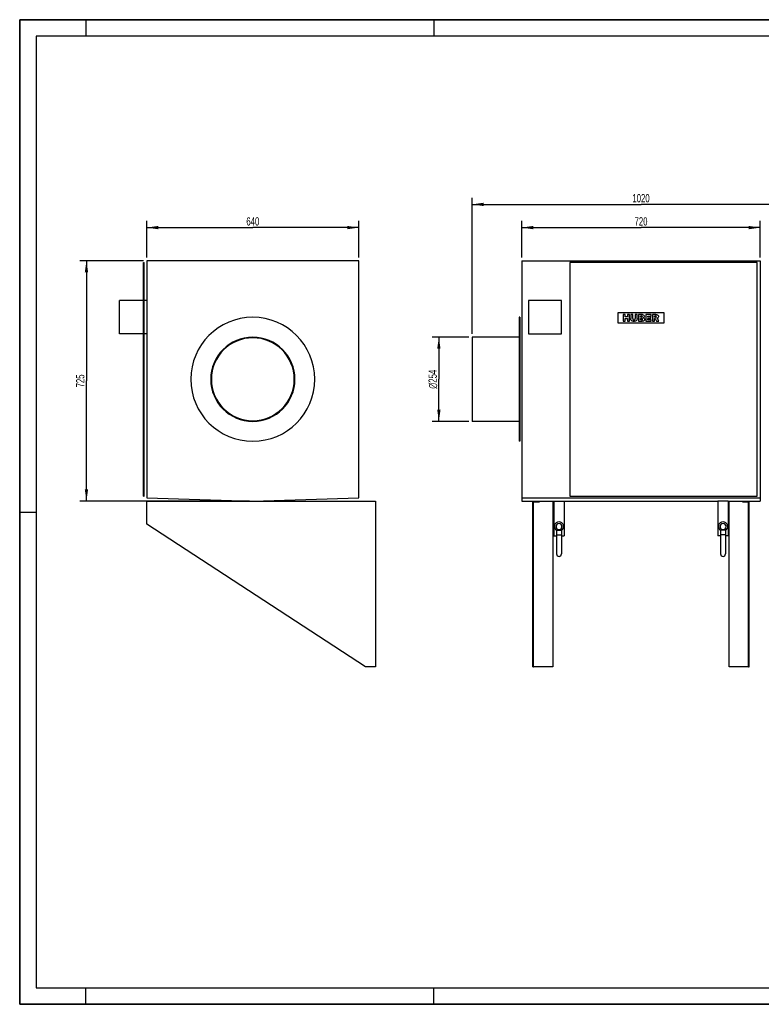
# Model space of a CAD drawing. Header units: millimetres. Extents: x 0 to 4200, y 0 to 2970.
# Tile 1 of 2: x 0 to 2238, y 0 to 2970. Entities that reach past the tile are written whole.
import ezdxf

# ---------------------------------------------------------------- set-up
doc = ezdxf.new("R2010")
doc.units = ezdxf.units.MM
doc.header["$LTSCALE"] = 231
doc.layers.get('0').update_dxf_attribs({"linetype": 'CONTINUOUS'})
for name, color, linetype in [('_2D-BEM', 7, 'CONTINUOUS'), ('_ACHSEN', 7, 'CONTINUOUS'), ('_KURVEN', 7, 'CONTINUOUS')]:
    doc.layers.add(name, color=color, linetype=linetype)
doc.styles.get("Standard").update_dxf_attribs({"font": 'txt', "width": 0.7})
doc.styles.add('TEXTSTYLE_4', font='gdt', dxfattribs={"width": 0.7})
doc.dimstyles.new('DIMSTYLE_1', dxfattribs={"dimtxt": 25, "dimasz": 35, "dimexe": 2, "dimexo": 1, "dimtad": 1, "dimdec": 1, "dimtxsty": 'Standard', "dimblk": '_FILLED', "dimblk1": '_FILLED', "dimblk2": '_FILLED', "dimcen": 0.09, "dimadec": 1, "dimazin": 2, "dimtp": 0.5, "dimtm": 0.5, "dimtfac": 1, "dimtdec": 1, "dimtofl": 0, "dimtmove": 0, "dimatfit": 3, "dimldrblk": '_FILLED', "dimfxl": 1, "dimtolj": 1, "dimarcsym": 0})
doc.dimstyles.new('DIMSTYLE_2', dxfattribs={"dimtxt": 25, "dimasz": 35, "dimexe": 2, "dimexo": 1, "dimtad": 1, "dimdec": 1, "dimtxsty": 'Standard', "dimblk": '_FILLED', "dimblk1": '_FILLED', "dimblk2": '_FILLED', "dimcen": 0.09, "dimadec": 1, "dimazin": 2, "dimtp": 1.2, "dimtm": 1.2, "dimtfac": 1, "dimtdec": 1, "dimtofl": 0, "dimtmove": 0, "dimatfit": 3, "dimldrblk": '_FILLED', "dimfxl": 1, "dimtolj": 1, "dimarcsym": 0})
doc.dimstyles.new('DIMSTYLE_3', dxfattribs={"dimtxt": 25, "dimasz": 35, "dimexe": 2, "dimexo": 1, "dimtad": 1, "dimdec": 1, "dimtxsty": 'Standard', "dimblk": '_FILLED', "dimblk1": '_FILLED', "dimblk2": '_FILLED', "dimcen": 0.09, "dimadec": 1, "dimazin": 2, "dimtp": 0.8, "dimtm": 0.8, "dimtfac": 1, "dimtdec": 1, "dimtofl": 0, "dimtmove": 0, "dimatfit": 3, "dimldrblk": '_FILLED', "dimfxl": 1, "dimtolj": 1, "dimarcsym": 0})

# ---------------------------------------------------------------- blocks, each defined once
blk = doc.blocks.new('_FILLED')
at = {"color": 0, "linetype": 'ByBlock'}
blk.add_solid([(0, 0), (-1, 0.143), (-1, -0.143)], dxfattribs=at)
blk = doc.blocks.new('*D1')
at = {"layer": '_2D-BEM', "color": 2, "linetype": 'Continuous', "transparency": 16777216}
for p, q in [((1355, 2012.4), (1245, 2012.4)), ((1265, 2012.4), (1265, 1885.4)), ((1265, 1758.4), (1265, 1885.4)), ((1355, 1758.4), (1245, 1758.4))]:
    blk.add_line(p, q, dxfattribs=at)
at = {"layer": '_2D-BEM', "color": 2, "linetype": 'Continuous', "transparency": 16777216, "xscale": 35, "yscale": 35, "zscale": 35}
for p, rotation in [((1265, 2012.4), 90), ((1265, 1758.4), 270)]:
    blk.add_blockref('_FILLED', p, dxfattribs=dict(at, rotation=rotation))
at = {"layer": '_2D-BEM', "color": 2, "linetype": 'Continuous', "transparency": 16777216, "insert": (1233.8, 1885.4), "char_height": 25, "width": 135.714, "attachment_point": 2, "rotation": 90, "line_spacing_factor": 0.9, "style": 'TEXTSTYLE_4'}
blk.add_mtext('{\\fgdt;n}\\ftxt;254', dxfattribs=at)
blk = doc.blocks.new('*D3')
at = {"layer": '_2D-BEM', "color": 2, "linetype": 'Continuous', "transparency": 16777216}
for p, q in [((1365, 2022.4), (1365, 2432.9)), ((1365, 2412.9), (1875, 2412.9)), ((2385, 2412.9), (1875, 2412.9)), ((2385, 2022.4), (2385, 2432.9))]:
    blk.add_line(p, q, dxfattribs=at)
at = {"layer": '_2D-BEM', "color": 2, "linetype": 'Continuous', "transparency": 16777216, "xscale": 35, "yscale": 35, "zscale": 35, "rotation": 180}
blk.add_blockref('_FILLED', (1365, 2412.9), dxfattribs=at)
at = {"layer": '_2D-BEM', "color": 2, "linetype": 'Continuous', "transparency": 16777216, "xscale": 35, "yscale": 35, "zscale": 35}
blk.add_blockref('_FILLED', (2385, 2412.9), dxfattribs=at)
at = {"layer": '_2D-BEM', "color": 2, "linetype": 'Continuous', "transparency": 16777216, "insert": (1875, 2444.1), "char_height": 25, "width": 109.821, "attachment_point": 2, "line_spacing_factor": 0.9}
blk.add_mtext('1020', dxfattribs=at)
blk = doc.blocks.new('*D4')
at = {"layer": '_2D-BEM', "color": 2, "linetype": 'Continuous', "transparency": 16777216}
for p, q in [((1515, 2252.9), (1515, 2362.9)), ((2235, 2252.9), (2235, 2362.9)), ((1515, 2342.9), (1875, 2342.9)), ((2235, 2342.9), (1875, 2342.9))]:
    blk.add_line(p, q, dxfattribs=at)
at = {"layer": '_2D-BEM', "color": 2, "linetype": 'Continuous', "transparency": 16777216, "xscale": 35, "yscale": 35, "zscale": 35, "rotation": 180}
blk.add_blockref('_FILLED', (1515, 2342.9), dxfattribs=at)
at = {"layer": '_2D-BEM', "color": 2, "linetype": 'Continuous', "transparency": 16777216, "xscale": 35, "yscale": 35, "zscale": 35}
blk.add_blockref('_FILLED', (2235, 2342.9), dxfattribs=at)
at = {"layer": '_2D-BEM', "color": 2, "linetype": 'Continuous', "transparency": 16777216, "insert": (1875, 2374.1), "char_height": 25, "width": 88.393, "attachment_point": 2, "line_spacing_factor": 0.9}
blk.add_mtext('720', dxfattribs=at)
blk = doc.blocks.new('*D5')
at = {"layer": '_2D-BEM', "color": 2, "linetype": 'Continuous', "transparency": 16777216}
for p, q in [((383.5, 2252.9), (383.5, 2362.9)), ((1023.5, 2252.9), (1023.5, 2362.9)), ((383.5, 2342.9), (703.5, 2342.9)), ((1023.5, 2342.9), (703.5, 2342.9))]:
    blk.add_line(p, q, dxfattribs=at)
at = {"layer": '_2D-BEM', "color": 2, "linetype": 'Continuous', "transparency": 16777216, "xscale": 35, "yscale": 35, "zscale": 35, "rotation": 180}
blk.add_blockref('_FILLED', (383.5, 2342.9), dxfattribs=at)
at = {"layer": '_2D-BEM', "color": 2, "linetype": 'Continuous', "transparency": 16777216, "xscale": 35, "yscale": 35, "zscale": 35}
blk.add_blockref('_FILLED', (1023.5, 2342.9), dxfattribs=at)
at = {"layer": '_2D-BEM', "color": 2, "linetype": 'Continuous', "transparency": 16777216, "insert": (703.5, 2374.1), "char_height": 25, "width": 88.393, "attachment_point": 2, "line_spacing_factor": 0.9}
blk.add_mtext('640', dxfattribs=at)
blk = doc.blocks.new('*D6')
at = {"layer": '_2D-BEM', "color": 2, "linetype": 'Continuous', "transparency": 16777216}
for p, q in [((373.5, 2242.9), (181.5, 2242.9)), ((201.5, 2242.9), (201.5, 1880.4)), ((201.5, 1517.9), (201.5, 1880.4)), ((693.5, 1517.9), (181.5, 1517.9))]:
    blk.add_line(p, q, dxfattribs=at)
at = {"layer": '_2D-BEM', "color": 2, "linetype": 'Continuous', "transparency": 16777216, "xscale": 35, "yscale": 35, "zscale": 35}
for p, rotation in [((201.5, 2242.9), 90), ((201.5, 1517.9), 270)]:
    blk.add_blockref('_FILLED', p, dxfattribs=dict(at, rotation=rotation))
at = {"layer": '_2D-BEM', "color": 2, "linetype": 'Continuous', "transparency": 16777216, "insert": (170.3, 1880.4), "char_height": 25, "width": 85.714, "attachment_point": 2, "rotation": 90, "line_spacing_factor": 0.9}
blk.add_mtext('725', dxfattribs=at)

msp = doc.modelspace()

# ---------------------------------------------------------------- linework, layer by layer
at = {"color": 7, "linetype": 'Continuous'}
for p, q in [((0, 2970), (4200, 2970)), ((0, 0), (0, 2970)), ((373.5, 2237.9), (375.5, 2237.9)), ((373.5, 1532.9), (373.5, 2237.9)), ((375.5, 1532.9), (375.5, 2237.9)), ((2225.03, 2237.9), (1660.03, 2237.9)), ((1660.03, 2237.9), (1660.03, 1532.9)), ((2225.03, 1532.9), (2225.03, 2237.9)), ((301.5, 2022.9), (301.5, 2122.9)), ((373.5, 2122.9), (301.5, 2122.9)), ((383.5, 2122.9), (375.5, 2122.9)), ((1635.03, 2122.9), (1535.03, 2122.9)), ((1535.03, 2122.9), (1535.03, 2022.9)), ((1635.03, 2022.9), (1635.03, 2122.9)), ((373.5, 2022.9), (301.5, 2022.9)), ((383.5, 2022.9), (375.5, 2022.9)), ((1535.03, 2022.9), (1635.03, 2022.9)), ((373.5, 1532.9), (375.5, 1532.9)), ((383.5, 1447.9), (383.5, 1517.9)), ((383.5, 1517.9), (703.5, 1517.9)), ((703.5, 1517.9), (1073.5, 1517.9)), ((1073.5, 1517.9), (1073.5, 1017.9)), ((1549.03, 1447.9), (1549.03, 1517.9)), ((1549.03, 1517.9), (1569.03, 1517.9)), ((1551.03, 1447.9), (1551.03, 1515.9)), ((1551.03, 1515.9), (1569.03, 1515.9)), ((1569.03, 1517.9), (1569.03, 1515.9)), ((1609.03, 1517.9), (1609.03, 1017.9)), ((1660.03, 1532.9), (2225.03, 1532.9)), ((2141.03, 1017.9), (2141.03, 1517.9)), ((2181.03, 1517.9), (2181.03, 1515.9)), ((2181.03, 1517.9), (2201.03, 1517.9)), ((2181.03, 1515.9), (2199.03, 1515.9)), ((2199.03, 1447.9), (2199.03, 1515.9)), ((2201.03, 1447.9), (2201.03, 1517.9)), ((1043.5, 1017.9), (383.5, 1447.9)), ((1549.03, 1017.9), (1549.03, 1447.9)), ((1549.03, 1447.9), (1551.03, 1447.9)), ((1551.03, 1017.9), (1551.03, 1447.9)), ((1620.03, 1430.45), (1620.03, 1415.9)), ((1620.03, 1430.45), (1635.03, 1430.45)), ((1635.03, 1430.45), (1635.03, 1415.9)), ((2115.03, 1430.45), (2115.03, 1415.9)), ((2130.03, 1430.45), (2115.03, 1430.45)), ((2130.03, 1430.45), (2130.03, 1415.9)), ((2199.03, 1017.9), (2199.03, 1447.9)), ((2199.03, 1447.9), (2201.03, 1447.9)), ((2201.03, 1017.9), (2201.03, 1447.9)), ((1620.03, 1415.9), (1620.03, 1358.4)), ((1620.03, 1415.9), (1635.03, 1415.9)), ((1635.03, 1415.9), (1635.03, 1358.4)), ((2115.03, 1415.9), (2115.03, 1358.4)), ((2130.03, 1415.9), (2115.03, 1415.9)), ((2130.03, 1415.9), (2130.03, 1358.4)), ((1073.5, 1017.9), (1043.5, 1017.9)), ((1549.03, 1017.9), (1551.03, 1017.9)), ((1609.03, 1017.9), (1551.03, 1017.9)), ((2199.03, 1017.9), (2141.03, 1017.9)), ((2199.03, 1017.9), (2201.03, 1017.9)), ((0, 0), (4200, 0))]:
    msp.add_line(p, q, dxfattribs=at)
at = {"color": 3, "linetype": 'Continuous'}
for p, q in [((0, 2970), (0, 0)), ((4200, 2970), (0, 2970)), ((200, 2970), (200, 2920)), ((1250, 2970), (1250, 2920)), ((0, 1485), (50, 1485)), ((200, 0), (200, 50)), ((1250, 0), (1250, 50)), ((4200, 0), (0, 0))]:
    msp.add_line(p, q, dxfattribs=at)
at = {"color": 5, "linetype": 'Continuous'}
for p, q in [((50, 2920), (50, 50)), ((4150, 2920), (50, 2920)), ((50, 50), (4150, 50))]:
    msp.add_line(p, q, dxfattribs=at)
at = {"color": 7, "linetype": 'Continuous'}
for centre in [(1627.53, 1358.4), (2122.53, 1358.4)]:
    msp.add_arc(centre, 7.5, 180, 360, dxfattribs=at)
at = {"layer": '_ACHSEN', "color": 7, "linetype": 'Continuous'}
for p, q in [((1023.5, 2242.9), (383.5, 2242.9)), ((383.5, 2242.9), (383.5, 1527.9)), ((1023.5, 1527.9), (1023.5, 2242.9)), ((1515.03, 2242.9), (1515.03, 1527.9)), ((1515.03, 2242.9), (2235.03, 2242.9)), ((2235.03, 2242.9), (2235.03, 1527.9)), ((1507.03, 2072.4), (1507.03, 2012.4)), ((1509.03, 2072.4), (1507.03, 2072.4)), ((1509.03, 2072.4), (1509.03, 2010.4)), ((1365.03, 2012.4), (1365.03, 2010.4)), ((1507.03, 2012.4), (1365.03, 2012.4)), ((1365.03, 2010.4), (1365.03, 1760.4)), ((1507.03, 2012.4), (1507.03, 1758.4)), ((1509.03, 2010.4), (1509.03, 1760.4)), ((1365.03, 1760.4), (1365.03, 1758.4)), ((1507.03, 1758.4), (1365.03, 1758.4)), ((1507.03, 1758.4), (1507.03, 1698.4)), ((1509.03, 1760.4), (1509.03, 1698.4)), ((1509.03, 1698.4), (1507.03, 1698.4)), ((383.5, 1527.9), (703.5, 1517.9)), ((703.5, 1517.9), (1023.5, 1527.9)), ((1515.03, 1527.9), (1515.03, 1517.9)), ((1515.03, 1527.9), (2235.03, 1527.9)), ((1515.03, 1517.9), (1549.03, 1517.9)), ((1569.03, 1517.9), (1611.78, 1517.9)), ((1611.78, 1517.9), (1611.78, 1412.9)), ((1611.78, 1517.9), (1643.28, 1517.9)), ((1643.28, 1517.9), (2106.78, 1517.9)), ((1643.28, 1517.9), (1643.28, 1412.9)), ((2106.78, 1517.9), (2106.78, 1412.9)), ((2138.28, 1517.9), (2106.78, 1517.9)), ((2138.28, 1517.9), (2181.03, 1517.9)), ((2138.28, 1517.9), (2138.28, 1412.9)), ((2201.03, 1517.9), (2235.03, 1517.9)), ((2235.03, 1527.9), (2235.03, 1517.9)), ((1611.78, 1412.9), (1620.03, 1412.9)), ((1635.03, 1412.9), (1643.28, 1412.9)), ((2115.03, 1412.9), (2106.78, 1412.9)), ((2138.28, 1412.9), (2130.03, 1412.9))]:
    msp.add_line(p, q, dxfattribs=at)
for centre, radius, start, end in [((703.5, 1885.4), 187, 90, 270), ((703.5, 1885.4), 187, 270, 90), ((703.5, 1885.4), 127, 90, 270), ((703.5, 1885.4), 125, 90, 270), ((703.5, 1885.4), 127, 270, 90), ((703.5, 1885.4), 125, 270, 90), ((1627.53, 1440.9), 14, 90, 237.59688), ((1627.53, 1440.9), 9, 90, 270), ((1627.53, 1440.9), 14, 302.40312, 90), ((1627.53, 1440.9), 9, 270, 90), ((2122.53, 1440.9), 14, 90, 237.60749), ((2122.53, 1440.9), 9, 90, 270), ((2122.53, 1440.9), 14, 302.39251, 90), ((2122.53, 1440.9), 9, 270, 90)]:
    msp.add_arc(centre, radius, start, end, dxfattribs=at)
at = {"layer": '_KURVEN', "color": 4, "linetype": 'Continuous'}
for p, q in [((1805.03, 2085.4), (1805.03, 2055.4)), ((1945.03, 2085.4), (1805.03, 2085.4)), ((1820.94, 2080.4), (1820.94, 2060.4)), ((1827.12, 2080.4), (1820.94, 2080.4)), ((1827.12, 2073.4), (1827.12, 2080.4)), ((1840.08, 2080.4), (1833.87, 2080.4)), ((1833.87, 2080.4), (1833.87, 2073.4)), ((1840.08, 2060.4), (1840.08, 2080.4)), ((1850.37, 2080.4), (1844.2, 2080.4)), ((1844.2, 2080.4), (1844.2, 2068.47)), ((1850.37, 2068.19), (1850.37, 2080.4)), ((1857.2, 2080.4), (1857.2, 2068.19)), ((1863.37, 2080.4), (1857.2, 2080.4)), ((1863.37, 2068.47), (1863.37, 2080.4)), ((1867.48, 2080.4), (1867.48, 2060.4)), ((1879.04, 2080.4), (1867.48, 2080.4)), ((1889.18, 2080.4), (1889.18, 2060.4)), ((1905.74, 2080.4), (1889.18, 2080.4)), ((1905.74, 2076.13), (1905.74, 2080.4)), ((1919.75, 2080.4), (1909.45, 2080.4)), ((1909.45, 2080.4), (1909.45, 2060.4)), ((1945.03, 2055.4), (1945.03, 2085.4)), ((1805.03, 2055.4), (1945.03, 2055.4)), ((1820.94, 2060.4), (1827.12, 2060.4)), ((1833.87, 2073.4), (1827.12, 2073.4)), ((1827.12, 2060.4), (1827.12, 2068.49)), ((1827.12, 2068.49), (1833.87, 2068.49)), ((1833.87, 2068.49), (1833.87, 2060.4)), ((1833.87, 2060.4), (1840.08, 2060.4)), ((1867.48, 2060.4), (1878.14, 2060.4)), ((1873.71, 2072.55), (1873.71, 2076.35)), ((1873.71, 2076.35), (1876.44, 2076.35)), ((1876.4, 2072.55), (1873.71, 2072.55)), ((1873.71, 2064.7), (1873.71, 2068.75)), ((1873.71, 2068.75), (1876.85, 2068.75)), ((1876.86, 2064.7), (1873.71, 2064.7)), ((1889.18, 2060.4), (1906.04, 2060.4)), ((1895.37, 2072.95), (1895.37, 2076.13)), ((1895.37, 2076.13), (1905.74, 2076.13)), ((1904.99, 2072.95), (1895.37, 2072.95)), ((1895.37, 2064.93), (1895.37, 2068.87)), ((1895.37, 2068.87), (1904.99, 2068.87)), ((1906.04, 2064.93), (1895.37, 2064.93)), ((1904.99, 2068.87), (1904.99, 2072.95)), ((1906.04, 2060.4), (1906.04, 2064.93)), ((1909.45, 2060.4), (1915.66, 2060.4)), ((1915.66, 2072.29), (1915.66, 2076.36)), ((1915.66, 2076.36), (1918.38, 2076.36)), ((1918.27, 2072.29), (1915.66, 2072.29)), ((1915.66, 2060.4), (1915.66, 2068.52)), ((1915.66, 2068.52), (1916.21, 2068.52)), ((1918.84, 2066.51), (1922.14, 2060.4)), ((1922.14, 2060.4), (1929.13, 2060.4)), ((1929.13, 2060.4), (1926.13, 2066.18))]:
    msp.add_line(p, q, dxfattribs=at)
for points in [[(1879.04, 2080.4), (1880.97, 2080.4), (1882.44, 2079.92), (1883.48, 2078.97)], [(1919.75, 2080.4), (1921.66, 2080.4), (1923.12, 2080.23), (1924.13, 2079.91)], [(1924.13, 2079.91), (1925.14, 2079.58), (1925.95, 2078.97), (1926.57, 2078.08)], [(1844.77, 2065.09), (1844.39, 2066.37), (1844.2, 2067.49), (1844.2, 2068.47)], [(1846.09, 2062.79), (1845.44, 2063.54), (1845.01, 2064.3), (1844.77, 2065.09)], [(1848.21, 2061.06), (1847.43, 2061.48), (1846.73, 2062.05), (1846.09, 2062.79)], [(1851.09, 2060.26), (1849.95, 2060.4), (1848.98, 2060.66), (1848.21, 2061.06)], [(1850.37, 2068.19), (1850.37, 2067.1), (1850.67, 2066.25), (1851.27, 2065.64)], [(1854.28, 2060.06), (1853.3, 2060.06), (1852.24, 2060.13), (1851.09, 2060.26)], [(1851.27, 2065.64), (1851.87, 2065.02), (1852.71, 2064.72), (1853.79, 2064.72)], [(1853.79, 2064.72), (1854.86, 2064.72), (1855.69, 2065.02), (1856.29, 2065.62)], [(1858.6, 2060.72), (1857.41, 2060.29), (1855.96, 2060.06), (1854.28, 2060.06)], [(1856.29, 2065.62), (1856.89, 2066.22), (1857.2, 2067.08), (1857.2, 2068.19)], [(1861.08, 2062.38), (1860.29, 2061.58), (1859.47, 2061.04), (1858.6, 2060.72)], [(1862.81, 2065.13), (1862.44, 2064.08), (1861.87, 2063.17), (1861.08, 2062.38)], [(1863.37, 2068.47), (1863.37, 2067.29), (1863.18, 2066.18), (1862.81, 2065.13)], [(1876.4, 2072.55), (1877.35, 2072.55), (1878.02, 2072.72), (1878.4, 2073.04)], [(1878.4, 2075.85), (1878.02, 2076.18), (1877.37, 2076.35), (1876.44, 2076.35)], [(1879.11, 2068.2), (1878.68, 2068.56), (1877.93, 2068.75), (1876.85, 2068.75)], [(1876.86, 2064.7), (1877.93, 2064.7), (1878.68, 2064.87), (1879.11, 2065.25)], [(1880.91, 2060.67), (1879.52, 2060.48), (1878.59, 2060.4), (1878.14, 2060.4)], [(1878.98, 2074.49), (1878.98, 2075.06), (1878.79, 2075.53), (1878.4, 2075.85)], [(1878.4, 2073.04), (1878.79, 2073.37), (1878.98, 2073.86), (1878.98, 2074.49)], [(1879.77, 2066.78), (1879.77, 2067.37), (1879.55, 2067.85), (1879.11, 2068.2)], [(1879.11, 2065.25), (1879.55, 2065.64), (1879.77, 2066.14), (1879.77, 2066.78)], [(1883.26, 2061.32), (1882.74, 2061.03), (1881.95, 2060.81), (1880.91, 2060.67)], [(1883.93, 2072.37), (1883.44, 2071.8), (1882.71, 2071.37), (1881.77, 2071.04)], [(1881.77, 2071.04), (1883.21, 2070.68), (1884.26, 2070.1), (1884.94, 2069.25)], [(1885.24, 2063.29), (1884.75, 2062.46), (1884.09, 2061.8), (1883.26, 2061.32)], [(1883.48, 2078.97), (1884.52, 2078.01), (1885.03, 2076.82), (1885.03, 2075.42)], [(1885.03, 2075.42), (1885.03, 2074.23), (1884.67, 2073.22), (1883.93, 2072.37)], [(1884.94, 2069.25), (1885.62, 2068.41), (1885.96, 2067.36), (1885.96, 2066.09)], [(1885.96, 2066.09), (1885.96, 2065.05), (1885.72, 2064.11), (1885.24, 2063.29)], [(1917.71, 2068.04), (1917.27, 2068.35), (1916.77, 2068.52), (1916.21, 2068.52)], [(1918.84, 2066.51), (1918.41, 2067.3), (1918.05, 2067.81), (1917.71, 2068.04)], [(1918.27, 2072.29), (1918.54, 2072.29), (1919.09, 2072.38), (1919.91, 2072.56)], [(1920.68, 2075.84), (1920.27, 2076.18), (1919.49, 2076.36), (1918.38, 2076.36)], [(1919.91, 2072.56), (1920.31, 2072.65), (1920.64, 2072.85), (1920.9, 2073.19)], [(1921.3, 2074.35), (1921.3, 2075), (1921.09, 2075.49), (1920.68, 2075.84)], [(1920.9, 2073.19), (1921.16, 2073.52), (1921.3, 2073.92), (1921.3, 2074.35)], [(1924.83, 2070.01), (1924.31, 2069.69), (1923.59, 2069.43), (1922.66, 2069.22)], [(1922.66, 2069.22), (1923.4, 2068.97), (1923.94, 2068.72), (1924.27, 2068.48)], [(1924.27, 2068.48), (1924.5, 2068.31), (1924.83, 2067.97), (1925.26, 2067.42)], [(1926.79, 2071.96), (1926.32, 2071.16), (1925.66, 2070.51), (1924.83, 2070.01)], [(1925.26, 2067.42), (1925.69, 2066.89), (1925.98, 2066.48), (1926.13, 2066.18)], [(1926.57, 2078.08), (1927.19, 2077.19), (1927.5, 2076.11), (1927.5, 2074.85)], [(1927.5, 2074.85), (1927.5, 2073.73), (1927.26, 2072.77), (1926.79, 2071.96)]]:
    msp.add_open_spline(points, degree=3, dxfattribs=at)

# ---------------------------------------------------------------- dimensions: what is measured, and where the dimension line sits
at = {"layer": '_2D-BEM', "color": 2, "linetype": 'Continuous'}
for base, p1, p2, dimstyle, picture, middle in [((2385.03, 2412.9), (1365.03, 2021.4), (2385.03, 2021.4), 'DIMSTYLE_2', '*D3', (1871.46, 2412.9)), ((1023.5, 2342.9), (383.5, 2251.9), (1023.5, 2251.9), 'DIMSTYLE_3', '*D5', (699.93, 2342.9)), ((2235.03, 2342.9), (1515.03, 2251.9), (2235.03, 2251.9), 'DIMSTYLE_3', '*D4', (1871.46, 2342.9))]:
    dim = msp.add_linear_dim(base=base, p1=p1, p2=p2, dimstyle=dimstyle, dxfattribs=at)
    dim.commit()
    dim.dimension.update_dxf_attribs({"geometry": picture, "text_midpoint": middle, "dimtype": 160})
dim = msp.add_linear_dim(base=(201.5, 1517.9), p1=(374.5, 2242.9), p2=(694.5, 1517.9), angle=270, dimstyle='DIMSTYLE_3', dxfattribs=at)
dim.commit()
dim.dimension.update_dxf_attribs({"geometry": '*D6', "text_midpoint": (201.5, 1876.83), "dimtype": 160})
dim = msp.add_linear_dim(base=(1265.03, 2012.4), p1=(1356.03, 1758.4), p2=(1356.03, 2012.4), angle=90, text='%%c<>', dimstyle='DIMSTYLE_1', dxfattribs=at)
dim.commit()
dim.dimension.update_dxf_attribs({"geometry": '*D1', "text_midpoint": (1265.03, 1885.4), "dimtype": 160})

doc.saveas('drawing.dxf')
